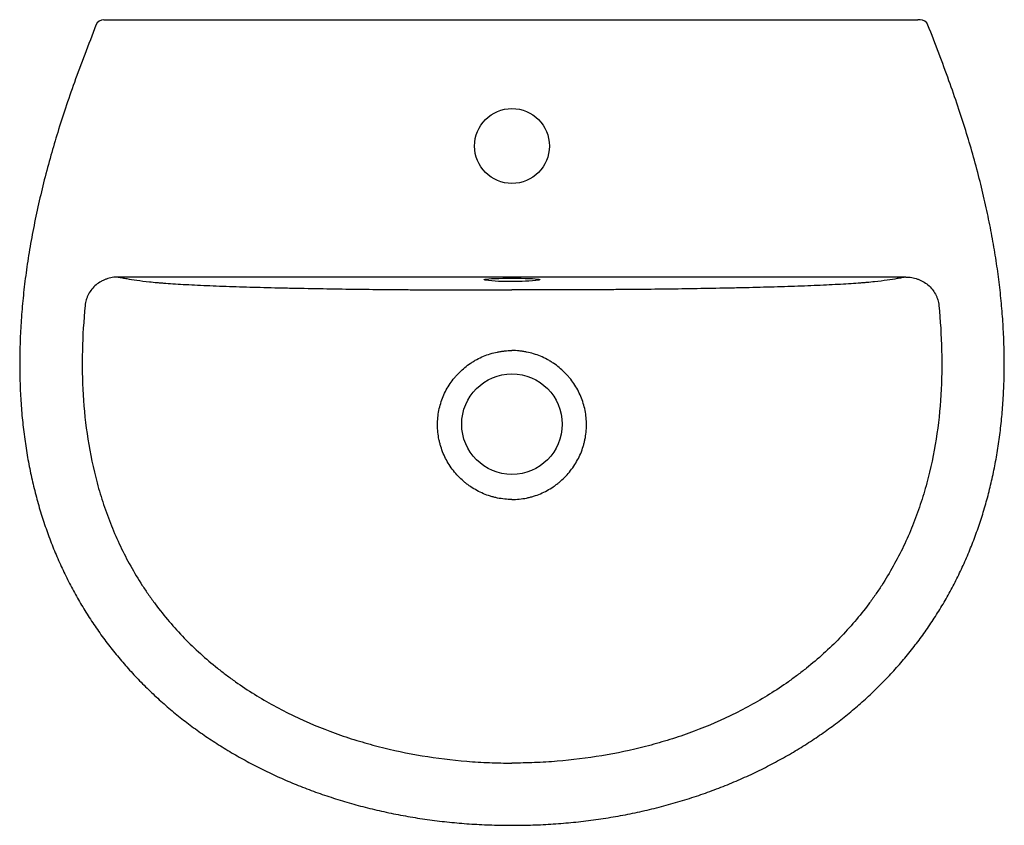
# Model space of a CAD drawing. Header units: millimetres. Extents: x 4323.891 to 4324.351, y 2663.495 to 2663.872.
import ezdxf

# ---------------------------------------------------------------- set-up
doc = ezdxf.new("R2010")
doc.units = ezdxf.units.MM
doc.layers.add('SANINDUSA', color=3, linetype='Continuous')

msp = doc.modelspace()

# ---------------------------------------------------------------- linework, layer by layer
at = {"layer": 'SANINDUSA'}
for p, q in [((4323.93124056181, 2663.871792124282), (4324.31060763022, 2663.871792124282)), ((4324.311686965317, 2663.871792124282), (4324.31060763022, 2663.871792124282)), ((4324.304986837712, 2663.751543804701), (4323.93686136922, 2663.751543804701))]:
    msp.add_line(p, q, dxfattribs=at)
at = {"layer": 'SANINDUSA', "flags": 128}
for points in [[(4324.10830571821, 2663.750163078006), (4324.107968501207, 2663.75027053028), (4324.107968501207, 2663.750382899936), (4324.108098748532, 2663.75043787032)], [(4324.108098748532, 2663.75043787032), (4324.108321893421, 2663.750493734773), (4324.109019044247, 2663.750600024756), (4324.110040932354, 2663.750698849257), (4324.111359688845, 2663.750787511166), (4324.112939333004, 2663.750863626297), (4324.114736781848, 2663.750925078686), (4324.116703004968, 2663.750970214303), (4324.118784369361, 2663.750997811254), (4324.120924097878, 2663.751007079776), (4324.123063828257, 2663.750997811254), (4324.125145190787, 2663.750970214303), (4324.127111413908, 2663.750925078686), (4324.128908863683, 2663.750863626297), (4324.130488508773, 2663.750787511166), (4324.13180726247, 2663.750698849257), (4324.132829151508, 2663.750600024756), (4324.133526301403, 2663.750493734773), (4324.133718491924, 2663.75044724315)], [(4324.133718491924, 2663.75044724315), (4324.133879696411, 2663.750382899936), (4324.133879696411, 2663.75027053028), (4324.133623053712, 2663.750181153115)]]:
    msp.add_lwpolyline(points, dxfattribs=at)
at = {"layer": 'SANINDUSA'}
for centre, radius in [((4324.120924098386, 2663.812766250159), 0.01749999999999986), ((4324.120924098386, 2663.682792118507), 0.02349999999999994)]:
    msp.add_circle(centre, radius, dxfattribs=at)
for centre, radius, start, end in [((4323.93016123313, 2663.867792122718), 0.004000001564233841, 90.00010208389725, 157.9444334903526), ((4324.311686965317, 2663.867792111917), 0.004000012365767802, 22.30945513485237, 89.99998978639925), ((4324.118279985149, 2663.839405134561), 0.08979772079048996, 263.6227212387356, 271.6873301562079), ((4324.123410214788, 2663.841649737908), 0.09203697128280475, 268.452129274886, 276.370919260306)]:
    msp.add_arc(centre, radius, start, end, dxfattribs=at)
for points, knots in [([(4323.930174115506, 2663.871792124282), (4323.930171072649, 2663.871792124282), (4323.930160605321, 2663.871792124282), (4323.930254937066, 2663.871792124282), (4323.930444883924, 2663.871792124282), (4323.930726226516, 2663.871792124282), (4323.931006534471, 2663.871792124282), (4323.931183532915, 2663.871792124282), (4323.93124056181, 2663.871792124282)], [0, 0, 0, 0, 0.07898179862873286, 0.2716946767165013, 0.4669886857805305, 0.6733779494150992, 0.8947623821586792, 0.9999999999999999, 0.9999999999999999, 0.9999999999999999, 0.9999999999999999]), ([(4323.926453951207, 2663.869294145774), (4323.924728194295, 2663.864718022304), (4323.921232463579, 2663.855829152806), (4323.916452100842, 2663.842879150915), (4323.912229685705, 2663.830730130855), (4323.908566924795, 2663.819371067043), (4323.905256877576, 2663.808209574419), (4323.902287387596, 2663.797069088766), (4323.8995579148, 2663.785652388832), (4323.897177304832, 2663.77434171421), (4323.89516641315, 2663.763161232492), (4323.893555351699, 2663.752325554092), (4323.892322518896, 2663.741783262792), (4323.891450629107, 2663.731490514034), (4323.890926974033, 2663.721411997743), (4323.890739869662, 2663.711532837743), (4323.890885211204, 2663.701924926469), (4323.891357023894, 2663.692608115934), (4323.892137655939, 2663.683591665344), (4323.893223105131, 2663.6748065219), (4323.894607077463, 2663.666242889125), (4323.89628409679, 2663.657891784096), (4323.898249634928, 2663.649744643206), (4323.900500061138, 2663.641793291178), (4323.903032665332, 2663.634029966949), (4323.90584487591, 2663.626449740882), (4323.908924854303, 2663.619069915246), (4323.912263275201, 2663.611899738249), (4323.915853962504, 2663.6049405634), (4323.919702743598, 2663.59817269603), (4323.923814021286, 2663.59158500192), (4323.928189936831, 2663.585172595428), (4323.932815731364, 2663.57895413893), (4323.937691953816, 2663.572936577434), (4323.942815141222, 2663.567109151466), (4323.948199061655, 2663.561455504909), (4323.953837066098, 2663.555987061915), (4323.959702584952, 2663.550733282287), (4323.965784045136, 2663.545710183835), (4323.97209294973, 2663.540901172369), (4323.978648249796, 2663.536292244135), (4323.985462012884, 2663.531879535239), (4323.992521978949, 2663.527675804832), (4323.999820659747, 2663.523690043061), (4324.007348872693, 2663.519931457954), (4324.015095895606, 2663.516409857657), (4324.023049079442, 2663.513134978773), (4324.031193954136, 2663.510116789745), (4324.039512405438, 2663.507365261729), (4324.047999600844, 2663.504886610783), (4324.056672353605, 2663.502668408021), (4324.065519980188, 2663.500724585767), (4324.074520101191, 2663.499066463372), (4324.083628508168, 2663.497706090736), (4324.092840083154, 2663.496644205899), (4324.102148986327, 2663.495891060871), (4324.111521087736, 2663.495422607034), (4324.11779040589, 2663.495370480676), (4324.120923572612, 2663.495344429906)], [0, 0, 0, 0, 0.02838945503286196, 0.05537153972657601, 0.08001971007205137, 0.1029479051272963, 0.1245555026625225, 0.1475039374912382, 0.1697782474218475, 0.1925990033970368, 0.214501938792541, 0.2356245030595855, 0.2560966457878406, 0.2760245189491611, 0.2954974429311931, 0.3145926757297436, 0.3332961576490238, 0.3511918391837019, 0.3686624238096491, 0.3857509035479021, 0.4024971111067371, 0.4189402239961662, 0.4351188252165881, 0.4510709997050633, 0.4668345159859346, 0.4824466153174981, 0.4979296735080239, 0.5131811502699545, 0.5282861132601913, 0.5433149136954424, 0.5583042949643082, 0.5732910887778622, 0.5883078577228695, 0.6032219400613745, 0.6181796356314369, 0.6332783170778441, 0.6484695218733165, 0.6637014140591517, 0.6789161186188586, 0.6941844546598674, 0.7096782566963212, 0.7253602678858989, 0.7412343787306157, 0.7573015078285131, 0.773559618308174, 0.7900034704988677, 0.8066246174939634, 0.8234113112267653, 0.8403484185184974, 0.8574077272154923, 0.874658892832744, 0.8922351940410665, 0.909912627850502, 0.927702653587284, 0.9456147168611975, 0.9636571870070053, 0.981837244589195, 1, 1, 1, 1]), ([(4324.12092409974, 2663.495382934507), (4324.122588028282, 2663.495374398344), (4324.127442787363, 2663.495349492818), (4324.135460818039, 2663.495653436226), (4324.144941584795, 2663.496271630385), (4324.154325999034, 2663.497218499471), (4324.163606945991, 2663.498470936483), (4324.172777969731, 2663.500031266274), (4324.181833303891, 2663.501894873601), (4324.19076774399, 2663.504059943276), (4324.199562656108, 2663.506516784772), (4324.208160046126, 2663.509254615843), (4324.216541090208, 2663.512263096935), (4324.224699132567, 2663.515530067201), (4324.23265734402, 2663.519060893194), (4324.24039948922, 2663.522845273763), (4324.247911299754, 2663.526872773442), (4324.255180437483, 2663.531133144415), (4324.262196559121, 2663.535616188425), (4324.268951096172, 2663.540312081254), (4324.275437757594, 2663.545212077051), (4324.281651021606, 2663.550307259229), (4324.287601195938, 2663.555604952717), (4324.293306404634, 2663.561109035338), (4324.298771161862, 2663.566821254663), (4324.303976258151, 2663.572721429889), (4324.30889483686, 2663.578776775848), (4324.313517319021, 2663.584976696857), (4324.317871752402, 2663.591337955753), (4324.321969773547, 2663.597879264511), (4324.325814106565, 2663.604610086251), (4324.329394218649, 2663.611513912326), (4324.332709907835, 2663.618591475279), (4324.335754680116, 2663.625827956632), (4324.338527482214, 2663.633217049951), (4324.341026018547, 2663.640755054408), (4324.343253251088, 2663.648455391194), (4324.345207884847, 2663.65632222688), (4324.34688859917, 2663.664361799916), (4324.348293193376, 2663.672580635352), (4324.349418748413, 2663.680985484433), (4324.350261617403, 2663.689583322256), (4324.350817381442, 2663.69838129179), (4324.351080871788, 2663.70738147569), (4324.351046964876, 2663.716583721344), (4324.350718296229, 2663.726004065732), (4324.350081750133, 2663.735626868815), (4324.349129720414, 2663.74544364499), (4324.347858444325, 2663.75543648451), (4324.346259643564, 2663.765631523), (4324.344323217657, 2663.776059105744), (4324.342035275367, 2663.786755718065), (4324.339380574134, 2663.797776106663), (4324.336394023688, 2663.808910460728), (4324.333042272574, 2663.820143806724), (4324.329333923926, 2663.83157484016), (4324.325132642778, 2663.843606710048), (4324.320447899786, 2663.856261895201), (4324.317053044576, 2663.864889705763), (4324.315387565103, 2663.869310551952)], [0, 0, 0, 0, 0.009645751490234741, 0.02814291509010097, 0.04649892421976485, 0.0647191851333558, 0.08281042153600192, 0.100780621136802, 0.1186389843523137, 0.1363958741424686, 0.1540641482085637, 0.171566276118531, 0.1886916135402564, 0.2056753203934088, 0.2225004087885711, 0.2391527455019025, 0.2556218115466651, 0.2719007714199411, 0.2879862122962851, 0.3038780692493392, 0.3195795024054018, 0.3351018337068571, 0.350447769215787, 0.3657525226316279, 0.3810469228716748, 0.3962640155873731, 0.4113526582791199, 0.4262598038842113, 0.4410841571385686, 0.4560308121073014, 0.4709960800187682, 0.4860080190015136, 0.5011030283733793, 0.5162936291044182, 0.531509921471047, 0.5468445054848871, 0.5623197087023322, 0.5779690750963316, 0.5938259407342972, 0.6099236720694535, 0.6262957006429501, 0.6429753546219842, 0.6599960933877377, 0.6773913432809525, 0.6951641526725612, 0.7133349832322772, 0.7320278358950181, 0.7510627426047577, 0.7705034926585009, 0.7904171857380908, 0.8108800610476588, 0.8319803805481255, 0.8538232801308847, 0.8765886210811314, 0.898801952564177, 0.9217751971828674, 0.9462508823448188, 0.9726788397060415, 1, 1, 1, 1]), ([(4323.936861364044, 2663.751543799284), (4323.936391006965, 2663.751545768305), (4323.935921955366, 2663.75152787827), (4323.934986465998, 2663.751452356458), (4323.934518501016, 2663.751394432), (4323.933131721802, 2663.751162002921), (4323.932230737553, 2663.750930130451), (4323.930914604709, 2663.750466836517), (4323.930481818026, 2663.750293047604), (4323.929628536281, 2663.749905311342), (4323.929207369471, 2663.749690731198), (4323.927987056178, 2663.748997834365), (4323.927222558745, 2663.748467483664), (4323.925793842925, 2663.747266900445), (4323.925125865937, 2663.746589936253), (4323.923948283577, 2663.745142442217), (4323.923431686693, 2663.744367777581), (4323.922769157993, 2663.743126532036), (4323.922566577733, 2663.742697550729), (4323.922208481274, 2663.7418307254), (4323.922051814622, 2663.741391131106), (4323.921647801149, 2663.740054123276), (4323.921465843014, 2663.739138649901), (4323.921375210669, 2663.738197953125)], [0, 0, 0, 0, 0.06250000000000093, 0.06250000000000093, 0.1250000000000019, 0.1250000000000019, 0.2500000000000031, 0.2500000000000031, 0.3125000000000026, 0.3125000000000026, 0.3750000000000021, 0.3750000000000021, 0.4999999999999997, 0.4999999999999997, 0.6249999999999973, 0.6249999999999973, 0.7499999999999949, 0.7499999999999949, 0.8124999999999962, 0.8124999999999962, 0.8749999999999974, 0.8749999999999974, 1, 1, 1, 1]), ([(4323.936861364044, 2663.751543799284), (4323.93749503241, 2663.751417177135), (4323.938139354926, 2663.751290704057), (4323.939467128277, 2663.751038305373), (4323.940150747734, 2663.750912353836), (4323.942286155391, 2663.750536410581), (4323.943822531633, 2663.750288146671), (4323.947291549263, 2663.749799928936), (4323.949224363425, 2663.749559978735), (4323.95256698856, 2663.749209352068), (4323.953755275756, 2663.749094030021), (4323.955668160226, 2663.748923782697), (4323.956326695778, 2663.748867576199), (4323.957678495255, 2663.748757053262), (4323.958372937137, 2663.748702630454), (4323.960513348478, 2663.748541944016), (4323.962016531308, 2663.748438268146), (4323.965180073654, 2663.748238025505), (4323.966840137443, 2663.748141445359), (4323.970299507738, 2663.747954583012), (4323.97209887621, 2663.747864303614), (4323.975824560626, 2663.747689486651), (4323.977756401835, 2663.747604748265), (4323.983654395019, 2663.747361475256), (4323.987739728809, 2663.747212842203), (4323.996160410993, 2663.74693766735), (4324.000496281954, 2663.746811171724), (4324.007164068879, 2663.746635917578), (4324.009414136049, 2663.746579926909), (4324.012828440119, 2663.746499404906), (4324.013973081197, 2663.746473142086), (4324.016275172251, 2663.746421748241), (4324.017432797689, 2663.746396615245), (4324.023228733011, 2663.746274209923), (4324.027909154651, 2663.746186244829), (4324.037347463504, 2663.746027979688), (4324.042105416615, 2663.745957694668), (4324.051692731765, 2663.745833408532), (4324.056522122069, 2663.745779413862), (4324.063816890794, 2663.745709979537), (4324.066256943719, 2663.745688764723), (4324.071153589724, 2663.745650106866), (4324.073610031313, 2663.745632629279), (4324.078541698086, 2663.745601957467), (4324.081016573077, 2663.745588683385), (4324.085982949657, 2663.745565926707), (4324.088476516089, 2663.745556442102), (4324.095957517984, 2663.745532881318), (4324.100948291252, 2663.745523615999), (4324.110933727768, 2663.745512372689), (4324.115928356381, 2663.745510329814), (4324.120924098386, 2663.745510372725)], [0, 0, 0, 0, 0.03125000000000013, 0.03125000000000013, 0.06250000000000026, 0.06250000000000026, 0.1250000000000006, 0.1250000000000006, 0.1875000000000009, 0.1875000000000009, 0.218750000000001, 0.218750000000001, 0.2343750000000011, 0.2343750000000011, 0.2500000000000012, 0.2500000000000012, 0.2812500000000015, 0.2812500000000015, 0.3125000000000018, 0.3125000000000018, 0.3437500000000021, 0.3437500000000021, 0.3750000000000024, 0.3750000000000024, 0.4375000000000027, 0.4375000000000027, 0.5000000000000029, 0.5000000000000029, 0.5312500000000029, 0.5312500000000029, 0.546875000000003, 0.546875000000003, 0.562500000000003, 0.562500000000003, 0.6250000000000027, 0.6250000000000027, 0.6875000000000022, 0.6875000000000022, 0.7500000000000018, 0.7500000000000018, 0.7812500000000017, 0.7812500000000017, 0.8125000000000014, 0.8125000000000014, 0.8437500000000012, 0.8437500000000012, 0.875000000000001, 0.875000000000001, 0.9375000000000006, 0.9375000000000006, 1, 1, 1, 1]), ([(4324.304986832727, 2663.751543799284), (4324.304353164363, 2663.751417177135), (4324.303708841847, 2663.751290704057), (4324.302381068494, 2663.751038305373), (4324.301697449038, 2663.750912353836), (4324.299562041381, 2663.750536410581), (4324.29802566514, 2663.750288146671), (4324.294556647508, 2663.749799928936), (4324.292623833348, 2663.749559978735), (4324.289281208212, 2663.749209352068), (4324.288092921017, 2663.749094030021), (4324.286180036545, 2663.748923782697), (4324.285521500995, 2663.748867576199), (4324.284169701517, 2663.748757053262), (4324.283475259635, 2663.748702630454), (4324.281334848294, 2663.748541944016), (4324.279831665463, 2663.748438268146), (4324.276668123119, 2663.748238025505), (4324.27500805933, 2663.748141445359), (4324.271548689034, 2663.747954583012), (4324.269749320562, 2663.747864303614), (4324.266023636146, 2663.747689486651), (4324.264091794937, 2663.747604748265), (4324.258193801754, 2663.747361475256), (4324.254108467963, 2663.747212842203), (4324.245687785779, 2663.74693766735), (4324.241351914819, 2663.746811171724), (4324.234684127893, 2663.746635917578), (4324.232434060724, 2663.746579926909), (4324.229019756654, 2663.746499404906), (4324.227875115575, 2663.746473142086), (4324.225573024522, 2663.746421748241), (4324.224415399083, 2663.746396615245), (4324.218619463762, 2663.746274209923), (4324.213939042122, 2663.746186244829), (4324.204500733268, 2663.746027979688), (4324.199742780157, 2663.745957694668), (4324.190155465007, 2663.745833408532), (4324.185326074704, 2663.745779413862), (4324.178031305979, 2663.745709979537), (4324.175591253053, 2663.745688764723), (4324.170694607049, 2663.745650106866), (4324.168238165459, 2663.745632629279), (4324.163306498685, 2663.745601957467), (4324.160831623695, 2663.745588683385), (4324.155865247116, 2663.745565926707), (4324.153371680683, 2663.745556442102), (4324.145890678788, 2663.745532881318), (4324.140899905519, 2663.745523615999), (4324.130914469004, 2663.745512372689), (4324.125919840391, 2663.745510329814), (4324.120924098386, 2663.745510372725)], [0, 0, 0, 0, 0.0312500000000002, 0.0312500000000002, 0.0625000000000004, 0.0625000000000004, 0.1250000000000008, 0.1250000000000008, 0.1875000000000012, 0.1875000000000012, 0.2187500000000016, 0.2187500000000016, 0.2343750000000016, 0.2343750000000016, 0.2500000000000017, 0.2500000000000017, 0.2812500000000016, 0.2812500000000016, 0.3125000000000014, 0.3125000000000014, 0.3437500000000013, 0.3437500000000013, 0.3750000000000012, 0.3750000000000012, 0.4375000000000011, 0.4375000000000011, 0.500000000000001, 0.500000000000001, 0.5312500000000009, 0.5312500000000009, 0.5468750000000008, 0.5468750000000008, 0.5625000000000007, 0.5625000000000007, 0.6250000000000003, 0.6250000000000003, 0.6875000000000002, 0.6875000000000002, 0.75, 0.75, 0.78125, 0.78125, 0.8125, 0.8125, 0.84375, 0.84375, 0.875, 0.875, 0.9375, 0.9375, 1, 1, 1, 1]), ([(4324.304986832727, 2663.751543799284), (4324.305457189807, 2663.751545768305), (4324.305926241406, 2663.75152787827), (4324.306861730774, 2663.751452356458), (4324.307329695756, 2663.751394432), (4324.30871647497, 2663.751162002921), (4324.309617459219, 2663.750930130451), (4324.310933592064, 2663.750466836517), (4324.311366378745, 2663.750293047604), (4324.312219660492, 2663.749905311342), (4324.312640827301, 2663.749690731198), (4324.313861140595, 2663.748997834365), (4324.314625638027, 2663.748467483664), (4324.316054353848, 2663.747266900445), (4324.316722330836, 2663.746589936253), (4324.317899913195, 2663.745142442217), (4324.318416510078, 2663.744367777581), (4324.31907903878, 2663.743126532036), (4324.319281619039, 2663.742697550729), (4324.319639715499, 2663.7418307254), (4324.319796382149, 2663.741391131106), (4324.320200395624, 2663.740054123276), (4324.320382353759, 2663.739138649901), (4324.320472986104, 2663.738197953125)], [0, 0, 0, 0, 0.06250000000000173, 0.06250000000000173, 0.1250000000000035, 0.1250000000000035, 0.2500000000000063, 0.2500000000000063, 0.3125000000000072, 0.3125000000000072, 0.375000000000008, 0.375000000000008, 0.5000000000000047, 0.5000000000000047, 0.6250000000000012, 0.6250000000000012, 0.7499999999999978, 0.7499999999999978, 0.8124999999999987, 0.8124999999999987, 0.8749999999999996, 0.8749999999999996, 1, 1, 1, 1]), ([(4323.921375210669, 2663.738197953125), (4323.920682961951, 2663.731207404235), (4323.920241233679, 2663.724234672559), (4323.919909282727, 2663.710328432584), (4323.920018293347, 2663.703394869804), (4323.920851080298, 2663.689571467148), (4323.921576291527, 2663.682681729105), (4323.923728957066, 2663.668952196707), (4323.925156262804, 2663.662112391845), (4323.927451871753, 2663.653599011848), (4323.927936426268, 2663.651899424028), (4323.928951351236, 2663.648527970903), (4323.929482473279, 2663.646853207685), (4323.931147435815, 2663.64186209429), (4323.932352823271, 2663.638578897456), (4323.936262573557, 2663.628865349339), (4323.939259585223, 2663.622570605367), (4323.944374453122, 2663.613415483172), (4323.946182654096, 2663.610411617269), (4323.949055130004, 2663.605980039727), (4323.950040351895, 2663.604513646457), (4323.952060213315, 2663.601612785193), (4323.953091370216, 2663.600183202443), (4323.958351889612, 2663.59313815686), (4323.962894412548, 2663.587830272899), (4323.972613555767, 2663.577837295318), (4323.977789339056, 2663.573151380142), (4323.984642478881, 2663.567670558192), (4323.986032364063, 2663.566593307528), (4323.988850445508, 2663.564476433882), (4323.990280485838, 2663.563435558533), (4323.994602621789, 2663.560386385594), (4323.997532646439, 2663.558446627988), (4324.00646055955, 2663.552891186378), (4324.01259606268, 2663.549538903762), (4324.025205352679, 2663.543481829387), (4324.031678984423, 2663.540776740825), (4324.039971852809, 2663.537779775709), (4324.041637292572, 2663.53720085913), (4324.044974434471, 2663.536085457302), (4324.046647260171, 2663.535548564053), (4324.051678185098, 2663.533998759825), (4324.055048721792, 2663.53304667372), (4324.065207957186, 2663.530423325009), (4324.072044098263, 2663.52898407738), (4324.085835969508, 2663.526690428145), (4324.09279168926, 2663.525835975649), (4324.103312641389, 2663.524981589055), (4324.106834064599, 2663.524768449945), (4324.113875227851, 2663.524485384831), (4324.117399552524, 2663.524415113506), (4324.120924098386, 2663.524415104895)], [0, 0, 0, 0, 0.06250000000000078, 0.06250000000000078, 0.1250000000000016, 0.1250000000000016, 0.1875000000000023, 0.1875000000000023, 0.2500000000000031, 0.2500000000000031, 0.2656250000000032, 0.2656250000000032, 0.2812500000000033, 0.2812500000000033, 0.3125000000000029, 0.3125000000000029, 0.3750000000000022, 0.3750000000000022, 0.4062500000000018, 0.4062500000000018, 0.4218750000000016, 0.4218750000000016, 0.4375000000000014, 0.4375000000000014, 0.5000000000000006, 0.5000000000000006, 0.5624999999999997, 0.5624999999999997, 0.5781249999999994, 0.5781249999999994, 0.5937499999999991, 0.5937499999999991, 0.624999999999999, 0.624999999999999, 0.6874999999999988, 0.6874999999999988, 0.7499999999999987, 0.7499999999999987, 0.7656249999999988, 0.7656249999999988, 0.7812499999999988, 0.7812499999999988, 0.8124999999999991, 0.8124999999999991, 0.8749999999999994, 0.8749999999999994, 0.9374999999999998, 0.9374999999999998, 0.9687499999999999, 0.9687499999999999, 1, 1, 1, 1]), ([(4324.320472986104, 2663.738197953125), (4324.321165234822, 2663.731207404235), (4324.321606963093, 2663.724234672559), (4324.321938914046, 2663.710328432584), (4324.321829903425, 2663.703394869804), (4324.320997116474, 2663.689571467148), (4324.320271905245, 2663.682681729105), (4324.318119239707, 2663.668952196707), (4324.316691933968, 2663.662112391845), (4324.31439632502, 2663.653599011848), (4324.313911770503, 2663.651899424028), (4324.312896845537, 2663.648527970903), (4324.312365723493, 2663.646853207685), (4324.310700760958, 2663.64186209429), (4324.309495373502, 2663.638578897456), (4324.305585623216, 2663.628865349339), (4324.302588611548, 2663.622570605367), (4324.297473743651, 2663.613415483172), (4324.295665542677, 2663.610411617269), (4324.292793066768, 2663.605980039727), (4324.291807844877, 2663.604513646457), (4324.289787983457, 2663.601612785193), (4324.288756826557, 2663.600183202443), (4324.28349630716, 2663.59313815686), (4324.278953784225, 2663.587830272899), (4324.269234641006, 2663.577837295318), (4324.264058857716, 2663.573151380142), (4324.25720571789, 2663.567670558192), (4324.255815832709, 2663.566593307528), (4324.252997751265, 2663.564476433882), (4324.251567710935, 2663.563435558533), (4324.247245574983, 2663.560386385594), (4324.244315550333, 2663.558446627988), (4324.235387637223, 2663.552891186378), (4324.229252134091, 2663.549538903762), (4324.216642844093, 2663.543481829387), (4324.21016921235, 2663.540776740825), (4324.201876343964, 2663.537779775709), (4324.200210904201, 2663.53720085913), (4324.196873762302, 2663.536085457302), (4324.1952009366, 2663.535548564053), (4324.190170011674, 2663.533998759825), (4324.186799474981, 2663.53304667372), (4324.176640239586, 2663.530423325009), (4324.169804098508, 2663.52898407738), (4324.156012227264, 2663.526690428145), (4324.149056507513, 2663.525835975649), (4324.138535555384, 2663.524981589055), (4324.135014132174, 2663.524768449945), (4324.127972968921, 2663.524485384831), (4324.124448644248, 2663.524415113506), (4324.120924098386, 2663.524415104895)], [0, 0, 0, 0, 0.06249999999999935, 0.06249999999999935, 0.1249999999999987, 0.1249999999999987, 0.1874999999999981, 0.1874999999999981, 0.2499999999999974, 0.2499999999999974, 0.2656249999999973, 0.2656249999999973, 0.2812499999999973, 0.2812499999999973, 0.3124999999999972, 0.3124999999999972, 0.3749999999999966, 0.3749999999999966, 0.4062499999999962, 0.4062499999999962, 0.4218749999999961, 0.4218749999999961, 0.4374999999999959, 0.4374999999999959, 0.4999999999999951, 0.4999999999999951, 0.5624999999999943, 0.5624999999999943, 0.5781249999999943, 0.5781249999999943, 0.5937499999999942, 0.5937499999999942, 0.6249999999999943, 0.6249999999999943, 0.6874999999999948, 0.6874999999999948, 0.7499999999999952, 0.7499999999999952, 0.7656249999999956, 0.7656249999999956, 0.7812499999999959, 0.7812499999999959, 0.8124999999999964, 0.8124999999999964, 0.8749999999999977, 0.8749999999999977, 0.9374999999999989, 0.9374999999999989, 0.9687499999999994, 0.9687499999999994, 1, 1, 1, 1]), ([(4324.120924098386, 2663.647596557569), (4324.118634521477, 2663.647597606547), (4324.116374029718, 2663.647827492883), (4324.113583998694, 2663.648394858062), (4324.113027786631, 2663.648522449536), (4324.11191899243, 2663.648806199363), (4324.111365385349, 2663.648962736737), (4324.109726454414, 2663.649470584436), (4324.108658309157, 2663.6498610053), (4324.105524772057, 2663.651182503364), (4324.10352960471, 2663.652262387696), (4324.101155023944, 2663.653865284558), (4324.100687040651, 2663.654198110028), (4324.09977285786, 2663.654882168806), (4324.099325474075, 2663.655234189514), (4324.098011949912, 2663.656319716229), (4324.097174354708, 2663.657082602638), (4324.09557443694, 2663.658685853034), (4324.094812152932, 2663.659526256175), (4324.093364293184, 2663.661286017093), (4324.092675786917, 2663.662210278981), (4324.090767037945, 2663.665050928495), (4324.089691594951, 2663.667043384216), (4324.088372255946, 2663.670179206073), (4324.087981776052, 2663.671249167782), (4324.087473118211, 2663.672892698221), (4324.087317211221, 2663.673444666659), (4324.08703425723, 2663.674549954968), (4324.086906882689, 2663.675104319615), (4324.086339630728, 2663.677884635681), (4324.086106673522, 2663.68013582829), (4324.086094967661, 2663.683553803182), (4324.086148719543, 2663.684705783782), (4324.086369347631, 2663.686976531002), (4324.08653563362, 2663.688099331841), (4324.086977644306, 2663.690320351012), (4324.087253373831, 2663.691418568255), (4324.087914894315, 2663.693590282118), (4324.088301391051, 2663.694665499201), (4324.089627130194, 2663.69784206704), (4324.090706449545, 2663.699837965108), (4324.092605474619, 2663.702657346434), (4324.093285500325, 2663.703567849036), (4324.094376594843, 2663.70488935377), (4324.094753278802, 2663.70532358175), (4324.09552458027, 2663.706169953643), (4324.095919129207, 2663.70658217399), (4324.097935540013, 2663.708589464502), (4324.099687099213, 2663.710024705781), (4324.102049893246, 2663.711605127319), (4324.102531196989, 2663.711910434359), (4324.10351161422, 2663.712499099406), (4324.104011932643, 2663.712783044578), (4324.105524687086, 2663.713593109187), (4324.106552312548, 2663.714079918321), (4324.109691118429, 2663.715384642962), (4324.111857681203, 2663.716048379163), (4324.114661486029, 2663.716611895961), (4324.115227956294, 2663.716711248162), (4324.116361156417, 2663.716881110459), (4324.116928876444, 2663.716951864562), (4324.118635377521, 2663.717121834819), (4324.119777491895, 2663.717178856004), (4324.120924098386, 2663.717179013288)], [0, 0, 0, 0, 0.06250000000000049, 0.06250000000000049, 0.07812500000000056, 0.07812500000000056, 0.09375000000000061, 0.09375000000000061, 0.1250000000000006, 0.1250000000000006, 0.1875000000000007, 0.1875000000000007, 0.2031250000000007, 0.2031250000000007, 0.2187500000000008, 0.2187500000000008, 0.2500000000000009, 0.2500000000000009, 0.2812500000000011, 0.2812500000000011, 0.3125000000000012, 0.3125000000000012, 0.3750000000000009, 0.3750000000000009, 0.4062500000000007, 0.4062500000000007, 0.4218750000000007, 0.4218750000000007, 0.4375000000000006, 0.4375000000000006, 0.5000000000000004, 0.5000000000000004, 0.5312500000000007, 0.5312500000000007, 0.5625000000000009, 0.5625000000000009, 0.5937500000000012, 0.5937500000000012, 0.6250000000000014, 0.6250000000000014, 0.687500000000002, 0.687500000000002, 0.718750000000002, 0.718750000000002, 0.7343750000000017, 0.7343750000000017, 0.7500000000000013, 0.7500000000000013, 0.8125000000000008, 0.8125000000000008, 0.8281250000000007, 0.8281250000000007, 0.8437500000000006, 0.8437500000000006, 0.8750000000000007, 0.8750000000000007, 0.9375000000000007, 0.9375000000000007, 0.9531250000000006, 0.9531250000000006, 0.9687500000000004, 0.9687500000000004, 1, 1, 1, 1]), ([(4324.120924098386, 2663.647596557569), (4324.123213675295, 2663.647597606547), (4324.125474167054, 2663.647827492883), (4324.128264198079, 2663.648394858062), (4324.12882041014, 2663.648522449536), (4324.129929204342, 2663.648806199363), (4324.130482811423, 2663.648962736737), (4324.132121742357, 2663.649470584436), (4324.133189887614, 2663.6498610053), (4324.136323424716, 2663.651182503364), (4324.138318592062, 2663.652262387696), (4324.140693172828, 2663.653865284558), (4324.141161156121, 2663.654198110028), (4324.142075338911, 2663.654882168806), (4324.142522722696, 2663.655234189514), (4324.143836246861, 2663.656319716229), (4324.144673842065, 2663.657082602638), (4324.146273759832, 2663.658685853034), (4324.147036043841, 2663.659526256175), (4324.148483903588, 2663.661286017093), (4324.149172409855, 2663.662210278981), (4324.151081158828, 2663.665050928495), (4324.152156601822, 2663.667043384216), (4324.153475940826, 2663.670179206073), (4324.153866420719, 2663.671249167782), (4324.154375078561, 2663.672892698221), (4324.154530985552, 2663.673444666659), (4324.154813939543, 2663.674549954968), (4324.154941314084, 2663.675104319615), (4324.155508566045, 2663.677884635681), (4324.15574152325, 2663.68013582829), (4324.155753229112, 2663.683553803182), (4324.155699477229, 2663.684705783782), (4324.155478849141, 2663.686976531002), (4324.155312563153, 2663.688099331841), (4324.154870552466, 2663.690320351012), (4324.15459482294, 2663.691418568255), (4324.153933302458, 2663.693590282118), (4324.153546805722, 2663.694665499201), (4324.152221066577, 2663.69784206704), (4324.151141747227, 2663.699837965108), (4324.149242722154, 2663.702657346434), (4324.148562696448, 2663.703567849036), (4324.147471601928, 2663.70488935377), (4324.14709491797, 2663.70532358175), (4324.146323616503, 2663.706169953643), (4324.145929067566, 2663.70658217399), (4324.143912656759, 2663.708589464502), (4324.142161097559, 2663.710024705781), (4324.139798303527, 2663.711605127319), (4324.139316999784, 2663.711910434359), (4324.138336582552, 2663.712499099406), (4324.13783626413, 2663.712783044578), (4324.136323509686, 2663.713593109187), (4324.135295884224, 2663.714079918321), (4324.132157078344, 2663.715384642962), (4324.129990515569, 2663.716048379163), (4324.127186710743, 2663.716611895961), (4324.126620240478, 2663.716711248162), (4324.125487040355, 2663.716881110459), (4324.124919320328, 2663.716951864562), (4324.123212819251, 2663.717121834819), (4324.122070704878, 2663.717178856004), (4324.120924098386, 2663.717179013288)], [0, 0, 0, 0, 0.06249999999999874, 0.06249999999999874, 0.07812499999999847, 0.07812499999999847, 0.09374999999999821, 0.09374999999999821, 0.1249999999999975, 0.1249999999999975, 0.1874999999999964, 0.1874999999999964, 0.2031249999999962, 0.2031249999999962, 0.2187499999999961, 0.2187499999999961, 0.2499999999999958, 0.2499999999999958, 0.2812499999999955, 0.2812499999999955, 0.3124999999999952, 0.3124999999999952, 0.3749999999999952, 0.3749999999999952, 0.4062499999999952, 0.4062499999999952, 0.4218749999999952, 0.4218749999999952, 0.4374999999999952, 0.4374999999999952, 0.4999999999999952, 0.4999999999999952, 0.5312499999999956, 0.5312499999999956, 0.562499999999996, 0.562499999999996, 0.5937499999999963, 0.5937499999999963, 0.6249999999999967, 0.6249999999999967, 0.6874999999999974, 0.6874999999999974, 0.7187499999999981, 0.7187499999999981, 0.7343749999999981, 0.7343749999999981, 0.7499999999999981, 0.7499999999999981, 0.8124999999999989, 0.8124999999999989, 0.828124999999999, 0.828124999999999, 0.8437499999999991, 0.8437499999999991, 0.8749999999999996, 0.8749999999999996, 0.9374999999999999, 0.9374999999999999, 0.953125, 0.953125, 0.96875, 0.96875, 1, 1, 1, 1])]:
    msp.add_open_spline(points, degree=3, knots=knots, dxfattribs=at)

doc.saveas('drawing.dxf')
